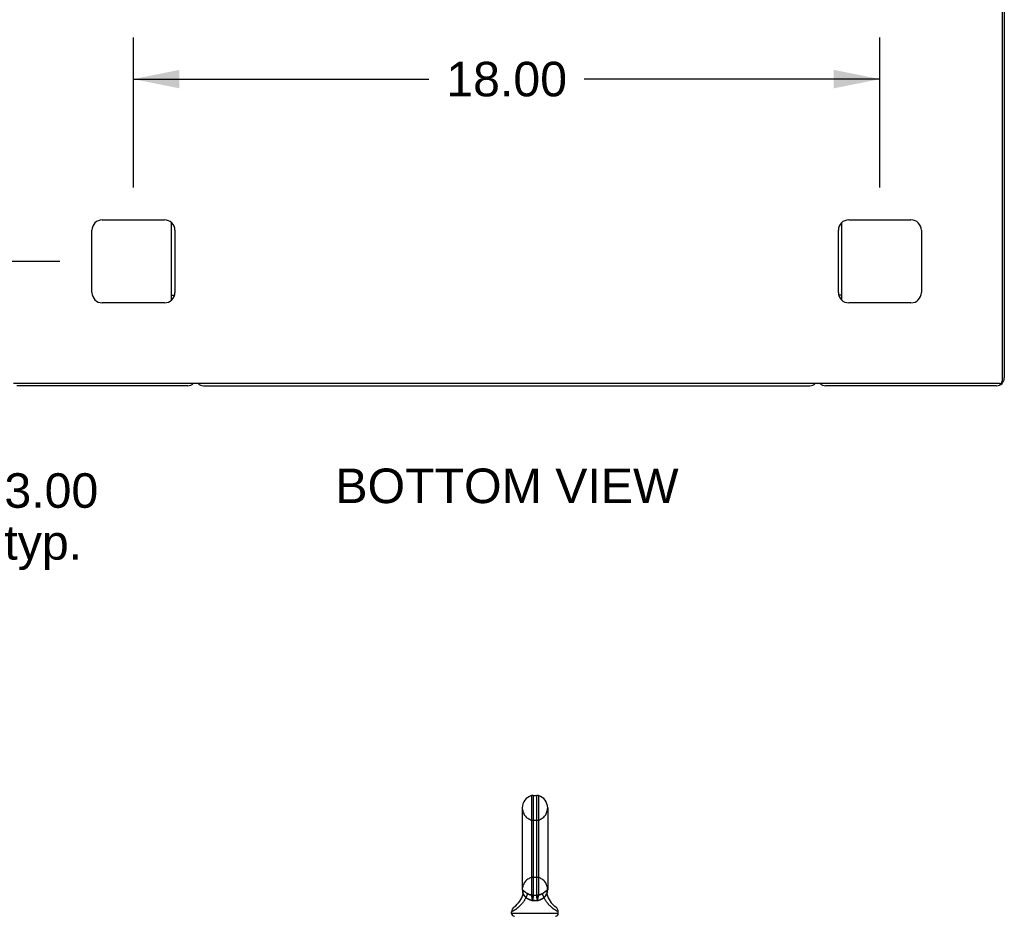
# Model space of a CAD drawing. Header units: inches. Extents: x 0 to 189, y 0 to 122.
# Tile 10 of 19: x 16 to 40, y 79 to 101. Entities that reach past the tile are written whole.
import ezdxf

# ---------------------------------------------------------------- set-up
doc = ezdxf.new("R2010")
doc.units = ezdxf.units.IN
doc.header["$LTSCALE"] = 10.388889
doc.header["$MEASUREMENT"] = 0
doc.linetypes.add('HIDDEN', pattern=[0.2, 0.1, -0.1])
doc.layers.get('0').update_dxf_attribs({"linetype": 'CONTINUOUS'})
doc.layers.add('DEFAULT_2', color=8, linetype='HIDDEN')
doc.layers.add('DIMENSIONS', color=7, linetype='CONTINUOUS')
doc.styles.get("Standard").update_dxf_attribs({"font": 'arial.ttf'})
doc.dimstyles.new('DIMSTYLE_1', dxfattribs={"dimtxt": 0.833333, "dimasz": 1.111111, "dimexe": 0.09, "dimexo": 0.07, "dimgap": 0.0375, "dimtad": 0, "dimtih": 1, "dimtoh": 1, "dimzin": 4, "dimdsep": 46, "dimtxsty": 'Standard', "dimblk": '_FILLED', "dimblk1": '_FILLED', "dimblk2": '_FILLED', "dimcen": 0.09, "dimazin": 1, "dimtfac": 1, "dimtdec": 3, "dimtofl": 0, "dimtmove": 0, "dimatfit": 3, "dimldrblk": '_FILLED', "dimfxl": 0, "dimtolj": 1, "dimtzin": 4, "dimarcsym": 0})

# ---------------------------------------------------------------- blocks, each defined once
blk = doc.blocks.new('_FILLED')
at = {"color": 0, "linetype": 'ByBlock'}
blk.add_solid([(0, 0), (-1, 0.2), (-1, -0.2)], dxfattribs=at)
blk = doc.blocks.new('*D10')
at = {"layer": 'DIMENSIONS', "color": 2, "linetype": 'Continuous'}
for p, q in [((14.039, 94.829), (14.039, 97.052)), ((16.762, 94.829), (13.039, 94.829)), ((14.951, 91.829), (13.039, 91.829)), ((14.039, 91.829), (14.039, 89.303)), ((14.039, 89.303), (15.011, 89.303))]:
    blk.add_line(p, q, dxfattribs=at)
at = {"layer": 'DIMENSIONS', "color": 2, "linetype": 'Continuous', "xscale": 1.1111111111, "yscale": 1.1111111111, "zscale": 1.1111111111}
for p, rotation in [((14.039, 94.829), 270), ((14.039, 91.829), 90)]:
    blk.add_blockref('_FILLED', p, dxfattribs=dict(at, rotation=rotation))
at = {"layer": 'DIMENSIONS', "color": 2, "linetype": 'Continuous', "insert": (15.428, 89.72), "char_height": 0.8333, "width": 2.26456, "attachment_point": 1, "line_spacing_factor": 0.9}
blk.add_mtext('3.00\\Ptyp.', dxfattribs=at)
blk = doc.blocks.new('*D11')
at = {"layer": 'DIMENSIONS', "color": 2, "linetype": 'Continuous'}
for p, q in [((18.54, 96.607), (18.54, 100.223)), ((15.54, 99.223), (13.066, 99.223)), ((18.54, 99.223), (20.762, 99.223))]:
    blk.add_line(p, q, dxfattribs=at)
at = {"layer": 'DIMENSIONS', "color": 2, "linetype": 'Continuous', "xscale": 1.1111111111, "yscale": 1.1111111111, "zscale": 1.1111111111}
blk.add_blockref('_FILLED', (15.54, 99.223), dxfattribs=at)
at = {"layer": 'DIMENSIONS', "color": 2, "linetype": 'Continuous', "xscale": 1.1111111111, "yscale": 1.1111111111, "zscale": 1.1111111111, "rotation": 180}
blk.add_blockref('_FILLED', (18.54, 99.223), dxfattribs=at)
at = {"layer": 'DIMENSIONS', "color": 2, "linetype": 'Continuous', "insert": (12.649, 99.64), "char_height": 0.8333, "width": 2.26456, "attachment_point": 3, "line_spacing_factor": 0.9}
blk.add_mtext('3.00\\Ptyp.', dxfattribs=at)
blk = doc.blocks.new('*D12')
at = {"layer": 'DIMENSIONS', "color": 2, "linetype": 'Continuous'}
for p, q in [((18.54, 96.607), (18.54, 100.223)), ((36.54, 96.607), (36.54, 100.223)), ((18.54, 99.223), (25.667, 99.223)), ((36.54, 99.223), (29.413, 99.223))]:
    blk.add_line(p, q, dxfattribs=at)
at = {"layer": 'DIMENSIONS', "color": 2, "linetype": 'Continuous', "xscale": 1.1111111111, "yscale": 1.1111111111, "zscale": 1.1111111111, "rotation": 180}
blk.add_blockref('_FILLED', (18.54, 99.223), dxfattribs=at)
at = {"layer": 'DIMENSIONS', "color": 2, "linetype": 'Continuous', "xscale": 1.1111111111, "yscale": 1.1111111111, "zscale": 1.1111111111}
blk.add_blockref('_FILLED', (36.54, 99.223), dxfattribs=at)
at = {"layer": 'DIMENSIONS', "color": 2, "linetype": 'Continuous', "insert": (27.54, 99.64), "char_height": 0.8333, "width": 2.91202, "attachment_point": 2, "line_spacing_factor": 0.9}
blk.add_mtext('18.00', dxfattribs=at)

msp = doc.modelspace()

# ---------------------------------------------------------------- linework, layer by layer
at = {"color": 3, "linetype": 'Continuous'}
for p, q in [((39.488, 109.829), (39.488, 91.941)), ((39.54, 109.725), (39.54, 92.018)), ((17.79, 95.829), (19.29, 95.829)), ((35.79, 95.829), (37.29, 95.829)), ((17.54, 94.079), (17.54, 95.579)), ((19.54, 95.579), (19.54, 94.079)), ((35.54, 94.079), (35.54, 95.579)), ((37.54, 95.579), (37.54, 94.079)), ((19.29, 93.829), (17.79, 93.829)), ((37.29, 93.829), (35.79, 93.829)), ((39.428, 91.881), (15.652, 91.881)), ((19.851, 91.829), (15.729, 91.829)), ((39.351, 91.829), (35.229, 91.829))]:
    msp.add_line(p, q, dxfattribs=at)
at = {"color": 7, "linetype": 'Continuous'}
for p, q in [((19.457, 93.893), (19.457, 95.765)), ((35.623, 93.893), (35.623, 95.765)), ((19.457, 94.017), (19.532, 94.017)), ((35.623, 94.017), (35.548, 94.017)), ((20.229, 91.829), (34.851, 91.829)), ((28.14, 81.948), (28.14, 79.55)), ((28.179, 81.953), (28.179, 79.545)), ((28.179, 81.953), (28.267, 81.953)), ((28.267, 79.545), (28.267, 81.953)), ((28.305, 81.948), (28.305, 79.55)), ((27.917, 81.653), (27.917, 79.678)), ((28.529, 81.653), (28.529, 79.678)), ((27.925, 79.608), (27.927, 79.62)), ((27.927, 79.62), (27.928, 79.63)), ((27.928, 79.63), (27.929, 79.637)), ((27.929, 79.637), (27.93, 79.642)), ((27.93, 79.642), (27.931, 79.649)), ((27.931, 79.649), (27.932, 79.652)), ((27.948, 79.571), (27.946, 79.577)), ((27.95, 79.567), (27.948, 79.571)), ((27.953, 79.65), (27.957, 79.647)), ((27.957, 79.647), (27.969, 79.637)), ((27.969, 79.637), (27.976, 79.632)), ((28.142, 79.54), (28.143, 79.534)), ((28.303, 79.537), (28.302, 79.531)), ((28.304, 79.543), (28.303, 79.537)), ((28.305, 79.548), (28.304, 79.543)), ((28.476, 79.637), (28.489, 79.647)), ((28.517, 79.632), (28.518, 79.624)), ((28.517, 79.584), (28.518, 79.589)), ((28.517, 79.579), (28.517, 79.584)), ((28.517, 79.574), (28.517, 79.579)), ((28.517, 79.569), (28.517, 79.574)), ((28.517, 79.564), (28.517, 79.569)), ((28.518, 79.559), (28.517, 79.564)), ((28.518, 79.624), (28.521, 79.609)), ((28.518, 79.594), (28.519, 79.599)), ((28.518, 79.589), (28.518, 79.594)), ((28.518, 79.554), (28.518, 79.559)), ((28.519, 79.549), (28.518, 79.554)), ((28.519, 79.599), (28.52, 79.604)), ((28.52, 79.545), (28.519, 79.549)), ((28.52, 79.604), (28.521, 79.608)), ((28.521, 79.541), (28.52, 79.545)), ((27.923, 79.535), (27.921, 79.53)), ((28.143, 79.534), (28.149, 79.508)), ((28.149, 79.508), (28.151, 79.5)), ((28.166, 79.429), (28.164, 79.419)), ((28.168, 79.44), (28.166, 79.429)), ((28.17, 79.45), (28.168, 79.44)), ((28.277, 79.44), (28.279, 79.429)), ((28.279, 79.429), (28.281, 79.419)), ((28.294, 79.495), (28.292, 79.486)), ((28.296, 79.504), (28.294, 79.495)), ((27.662, 79.147), (27.66, 79.146)), ((27.66, 79.146), (27.66, 79.146)), ((27.66, 79.107), (27.66, 79.146)), ((28.785, 79.107), (27.66, 79.107)), ((27.666, 79.149), (27.662, 79.147)), ((27.671, 79.151), (27.666, 79.149)), ((27.676, 79.154), (27.671, 79.151)), ((27.683, 79.158), (27.676, 79.154)), ((28.777, 79.15), (28.772, 79.153)), ((28.781, 79.148), (28.777, 79.15)), ((28.785, 79.146), (28.781, 79.148)), ((28.785, 79.107), (28.785, 79.146))]:
    msp.add_line(p, q, dxfattribs=at)
for points in [[(27.925, 79.608), (27.926, 79.604), (27.927, 79.599), (27.927, 79.594), (27.928, 79.589), (27.928, 79.584), (27.929, 79.579), (27.929, 79.574), (27.929, 79.569), (27.928, 79.564), (27.928, 79.559), (27.927, 79.554), (27.926, 79.55), (27.925, 79.545), (27.924, 79.54), (27.923, 79.535)], [(27.925, 79.608), (27.925, 79.608), (27.925, 79.608)], [(27.932, 79.652), (27.932, 79.653), (27.932, 79.654), (27.932, 79.655), (27.932, 79.655), (27.933, 79.656), (27.933, 79.657), (27.933, 79.657), (27.933, 79.658), (27.934, 79.658), (27.934, 79.659), (27.934, 79.659), (27.935, 79.659), (27.935, 79.659), (27.936, 79.659), (27.936, 79.66), (27.937, 79.66), (27.937, 79.66), (27.938, 79.66), (27.938, 79.659), (27.939, 79.659), (27.94, 79.659), (27.941, 79.658), (27.942, 79.658), (27.943, 79.657), (27.944, 79.657), (27.945, 79.656), (27.946, 79.655), (27.947, 79.654), (27.948, 79.653), (27.95, 79.652), (27.951, 79.651), (27.953, 79.65)], [(27.935, 79.579), (27.936, 79.583), (27.937, 79.588), (27.937, 79.592), (27.938, 79.597), (27.938, 79.602), (27.938, 79.606), (27.938, 79.611), (27.938, 79.616), (27.938, 79.62), (27.937, 79.625), (27.937, 79.629), (27.936, 79.634), (27.935, 79.638), (27.934, 79.643), (27.933, 79.647), (27.932, 79.652)], [(27.946, 79.577), (27.945, 79.579), (27.944, 79.58), (27.944, 79.582), (27.943, 79.583), (27.942, 79.584), (27.942, 79.585), (27.941, 79.586), (27.941, 79.586), (27.941, 79.587), (27.94, 79.587), (27.94, 79.587), (27.939, 79.588), (27.939, 79.588), (27.939, 79.588), (27.938, 79.588), (27.938, 79.587), (27.938, 79.587), (27.938, 79.587), (27.937, 79.586), (27.937, 79.585), (27.937, 79.585), (27.936, 79.584), (27.936, 79.583), (27.936, 79.582), (27.935, 79.58), (27.935, 79.579)], [(28.004, 79.49), (28.001, 79.493), (27.997, 79.496), (27.995, 79.499), (27.992, 79.502), (27.989, 79.506), (27.986, 79.509), (27.983, 79.512), (27.981, 79.515), (27.978, 79.519), (27.976, 79.522), (27.973, 79.525), (27.971, 79.529), (27.968, 79.532), (27.966, 79.536), (27.964, 79.539), (27.962, 79.543), (27.96, 79.546), (27.958, 79.55), (27.957, 79.553), (27.955, 79.556), (27.954, 79.559), (27.952, 79.562), (27.951, 79.564), (27.95, 79.567)], [(27.976, 79.632), (27.979, 79.629), (27.982, 79.627), (27.986, 79.624), (27.99, 79.621), (27.993, 79.619), (27.997, 79.616), (28.001, 79.613), (28.005, 79.61), (28.009, 79.607), (28.014, 79.604), (28.018, 79.602), (28.022, 79.599), (28.027, 79.596), (28.031, 79.593), (28.036, 79.59)], [(28.036, 79.59), (28.036, 79.587), (28.036, 79.584), (28.036, 79.581), (28.035, 79.578), (28.035, 79.575), (28.035, 79.572), (28.034, 79.568), (28.033, 79.565), (28.033, 79.561), (28.032, 79.558), (28.031, 79.554), (28.03, 79.55), (28.028, 79.546), (28.027, 79.542), (28.026, 79.538), (28.024, 79.534), (28.022, 79.53), (28.021, 79.525), (28.019, 79.521), (28.017, 79.517), (28.015, 79.512), (28.013, 79.508), (28.011, 79.504), (28.008, 79.499), (28.006, 79.495), (28.004, 79.49)], [(28.141, 79.548), (28.138, 79.548), (28.136, 79.549), (28.133, 79.549), (28.131, 79.55), (28.128, 79.551), (28.125, 79.551), (28.123, 79.552), (28.12, 79.553), (28.116, 79.554), (28.113, 79.555), (28.11, 79.556), (28.106, 79.557), (28.102, 79.558), (28.099, 79.559), (28.094, 79.561), (28.09, 79.563), (28.086, 79.564), (28.081, 79.566), (28.076, 79.568), (28.071, 79.57), (28.066, 79.573), (28.06, 79.576), (28.055, 79.579), (28.048, 79.582), (28.042, 79.586), (28.036, 79.59)], [(28.14, 79.55), (28.14, 79.549), (28.14, 79.549), (28.14, 79.548), (28.141, 79.548)], [(28.179, 79.545), (28.174, 79.545), (28.169, 79.545), (28.164, 79.546), (28.16, 79.546), (28.155, 79.547), (28.15, 79.548), (28.145, 79.549), (28.14, 79.55)], [(28.141, 79.548), (28.141, 79.545), (28.142, 79.54)], [(28.179, 79.544), (28.174, 79.544), (28.169, 79.544), (28.164, 79.544), (28.16, 79.545), (28.155, 79.545), (28.15, 79.546), (28.145, 79.547), (28.141, 79.548)], [(28.179, 79.544), (28.179, 79.542), (28.179, 79.539), (28.179, 79.537), (28.179, 79.534), (28.179, 79.531), (28.179, 79.528), (28.179, 79.524), (28.179, 79.521), (28.179, 79.518), (28.179, 79.514), (28.178, 79.51), (28.178, 79.506), (28.178, 79.502), (28.177, 79.498), (28.177, 79.493), (28.176, 79.489), (28.175, 79.484), (28.175, 79.48), (28.174, 79.475), (28.173, 79.47), (28.173, 79.465), (28.172, 79.46), (28.171, 79.455), (28.17, 79.45)], [(28.179, 79.545), (28.19, 79.545), (28.201, 79.546), (28.212, 79.546), (28.223, 79.546)], [(28.179, 79.545), (28.179, 79.545), (28.179, 79.545), (28.179, 79.544), (28.179, 79.544)], [(28.223, 79.546), (28.234, 79.546), (28.245, 79.546), (28.256, 79.545), (28.267, 79.545)], [(28.267, 79.544), (28.266, 79.542), (28.266, 79.539), (28.266, 79.537), (28.266, 79.534), (28.266, 79.531), (28.266, 79.528), (28.266, 79.524), (28.266, 79.521), (28.267, 79.518), (28.267, 79.514), (28.267, 79.51), (28.268, 79.506), (28.268, 79.502), (28.268, 79.498), (28.269, 79.493), (28.27, 79.489), (28.27, 79.484), (28.271, 79.48), (28.271, 79.475), (28.272, 79.47), (28.273, 79.465), (28.274, 79.46), (28.275, 79.455), (28.275, 79.45), (28.277, 79.44)], [(28.305, 79.55), (28.301, 79.549), (28.296, 79.548), (28.291, 79.547), (28.286, 79.546), (28.281, 79.546), (28.276, 79.545), (28.271, 79.545), (28.267, 79.545)], [(28.305, 79.548), (28.3, 79.547), (28.296, 79.546), (28.291, 79.545), (28.286, 79.545), (28.281, 79.544), (28.276, 79.544), (28.271, 79.544), (28.267, 79.544)], [(28.267, 79.545), (28.267, 79.545), (28.267, 79.545), (28.267, 79.544), (28.267, 79.544)], [(28.41, 79.59), (28.403, 79.586), (28.396, 79.581), (28.389, 79.577), (28.381, 79.574), (28.374, 79.57), (28.366, 79.567), (28.359, 79.564), (28.351, 79.561), (28.345, 79.559), (28.338, 79.556), (28.332, 79.555), (28.326, 79.553), (28.32, 79.551), (28.315, 79.55), (28.31, 79.549), (28.305, 79.548)], [(28.305, 79.55), (28.305, 79.549), (28.305, 79.549), (28.305, 79.548), (28.305, 79.548)], [(28.41, 79.59), (28.415, 79.593), (28.419, 79.596), (28.423, 79.599), (28.428, 79.602), (28.432, 79.604), (28.436, 79.607), (28.44, 79.61), (28.444, 79.613), (28.448, 79.616), (28.452, 79.619), (28.456, 79.621), (28.46, 79.624), (28.463, 79.627), (28.467, 79.629), (28.47, 79.632), (28.476, 79.637)], [(28.442, 79.49), (28.44, 79.495), (28.437, 79.499), (28.435, 79.504), (28.433, 79.508), (28.431, 79.512), (28.429, 79.517), (28.427, 79.521), (28.425, 79.525), (28.423, 79.53), (28.422, 79.534), (28.42, 79.538), (28.419, 79.542), (28.417, 79.546), (28.416, 79.55), (28.415, 79.554), (28.414, 79.558), (28.413, 79.561), (28.412, 79.565), (28.412, 79.568), (28.411, 79.572), (28.411, 79.575), (28.41, 79.578), (28.41, 79.581), (28.41, 79.584), (28.41, 79.587), (28.41, 79.59)], [(28.496, 79.569), (28.495, 79.567), (28.494, 79.564), (28.493, 79.562), (28.492, 79.559), (28.491, 79.556), (28.489, 79.553), (28.487, 79.55), (28.485, 79.546), (28.484, 79.543), (28.481, 79.539), (28.479, 79.536), (28.477, 79.532), (28.475, 79.529), (28.473, 79.525), (28.47, 79.522), (28.468, 79.519), (28.465, 79.515), (28.462, 79.512), (28.46, 79.509), (28.457, 79.506), (28.454, 79.502), (28.451, 79.499), (28.448, 79.496), (28.445, 79.493), (28.442, 79.49)], [(28.489, 79.647), (28.493, 79.65), (28.494, 79.651), (28.496, 79.652), (28.497, 79.653), (28.498, 79.654), (28.499, 79.655), (28.501, 79.656), (28.502, 79.657), (28.503, 79.657), (28.504, 79.658), (28.505, 79.658), (28.506, 79.659), (28.507, 79.659), (28.507, 79.659), (28.508, 79.66), (28.509, 79.66), (28.509, 79.66), (28.51, 79.66), (28.51, 79.659), (28.511, 79.659), (28.511, 79.659), (28.511, 79.659), (28.512, 79.659), (28.512, 79.658), (28.512, 79.658), (28.513, 79.657), (28.513, 79.657), (28.513, 79.656), (28.513, 79.655), (28.514, 79.655), (28.514, 79.654), (28.514, 79.653), (28.514, 79.652)], [(28.511, 79.579), (28.51, 79.58), (28.51, 79.582), (28.51, 79.583), (28.509, 79.584), (28.509, 79.585), (28.509, 79.585), (28.508, 79.586), (28.508, 79.587), (28.508, 79.587), (28.508, 79.587), (28.507, 79.588), (28.507, 79.588), (28.507, 79.588), (28.506, 79.588), (28.506, 79.587), (28.506, 79.587), (28.505, 79.587), (28.505, 79.586), (28.504, 79.586), (28.504, 79.585), (28.503, 79.584), (28.503, 79.583), (28.502, 79.582), (28.501, 79.58), (28.501, 79.579), (28.5, 79.577), (28.496, 79.569)], [(28.514, 79.652), (28.513, 79.647), (28.512, 79.643), (28.51, 79.638), (28.51, 79.634), (28.509, 79.629), (28.508, 79.625), (28.508, 79.62), (28.507, 79.616), (28.507, 79.611), (28.507, 79.606), (28.508, 79.602), (28.508, 79.597), (28.508, 79.592), (28.509, 79.588), (28.51, 79.583), (28.511, 79.579)], [(28.514, 79.652), (28.515, 79.649), (28.515, 79.642)], [(28.515, 79.642), (28.516, 79.64), (28.517, 79.632)], [(28.521, 79.609), (28.521, 79.608), (28.521, 79.608), (28.521, 79.608)], [(28.004, 79.49), (27.998, 79.478), (27.993, 79.467), (27.987, 79.455), (27.981, 79.443), (27.974, 79.432), (27.968, 79.421), (27.961, 79.41), (27.954, 79.399), (27.947, 79.388), (27.939, 79.378), (27.932, 79.368), (27.924, 79.358), (27.916, 79.348), (27.909, 79.339), (27.901, 79.33), (27.893, 79.321), (27.885, 79.312), (27.876, 79.303), (27.868, 79.295), (27.86, 79.287), (27.852, 79.279), (27.844, 79.272), (27.836, 79.265), (27.828, 79.258), (27.82, 79.251), (27.812, 79.244), (27.804, 79.238), (27.796, 79.232), (27.789, 79.226), (27.781, 79.221), (27.774, 79.215), (27.767, 79.21), (27.76, 79.205), (27.753, 79.201), (27.746, 79.196), (27.74, 79.192), (27.733, 79.188), (27.727, 79.184), (27.721, 79.18), (27.716, 79.177), (27.71, 79.174), (27.705, 79.171), (27.7, 79.168), (27.695, 79.165), (27.691, 79.162), (27.687, 79.16), (27.683, 79.158)], [(28.004, 79.49), (28.011, 79.485), (28.018, 79.479), (28.026, 79.474), (28.033, 79.469), (28.041, 79.464), (28.049, 79.459), (28.057, 79.455), (28.065, 79.451), (28.073, 79.447), (28.081, 79.443), (28.089, 79.44), (28.097, 79.437), (28.105, 79.434), (28.114, 79.431), (28.122, 79.428), (28.131, 79.426), (28.139, 79.424), (28.147, 79.422), (28.156, 79.42), (28.164, 79.419)], [(28.151, 79.5), (28.153, 79.49), (28.154, 79.486), (28.155, 79.481), (28.156, 79.476), (28.157, 79.471), (28.157, 79.466), (28.158, 79.461), (28.159, 79.456), (28.16, 79.451), (28.161, 79.445), (28.162, 79.44), (28.162, 79.435), (28.163, 79.429), (28.164, 79.424), (28.164, 79.419)], [(28.164, 79.419), (28.174, 79.419), (28.184, 79.42), (28.194, 79.42), (28.203, 79.42), (28.213, 79.421), (28.223, 79.421)], [(28.223, 79.421), (28.232, 79.421), (28.242, 79.42), (28.252, 79.42), (28.262, 79.42), (28.271, 79.419), (28.281, 79.419)], [(28.281, 79.419), (28.29, 79.42), (28.298, 79.422), (28.307, 79.424), (28.315, 79.426), (28.323, 79.428), (28.332, 79.431), (28.34, 79.434), (28.348, 79.437), (28.357, 79.44), (28.365, 79.443), (28.373, 79.447), (28.381, 79.451), (28.389, 79.455), (28.397, 79.459), (28.405, 79.464), (28.412, 79.469), (28.42, 79.474), (28.427, 79.479), (28.435, 79.485), (28.442, 79.49)], [(28.292, 79.486), (28.291, 79.481), (28.29, 79.476), (28.289, 79.471), (28.288, 79.466), (28.287, 79.461), (28.286, 79.456), (28.286, 79.451), (28.285, 79.445), (28.284, 79.44), (28.283, 79.435), (28.282, 79.429), (28.282, 79.424), (28.281, 79.419)], [(28.302, 79.531), (28.299, 79.52), (28.296, 79.504)], [(28.772, 79.153), (28.766, 79.156), (28.763, 79.158), (28.759, 79.16), (28.755, 79.162), (28.75, 79.165), (28.745, 79.168), (28.741, 79.171), (28.735, 79.174), (28.73, 79.177), (28.724, 79.18), (28.718, 79.184), (28.712, 79.188), (28.706, 79.192), (28.699, 79.196), (28.693, 79.201), (28.686, 79.205), (28.679, 79.21), (28.672, 79.215), (28.664, 79.221), (28.657, 79.226), (28.649, 79.232), (28.642, 79.238), (28.634, 79.244), (28.626, 79.251), (28.618, 79.258), (28.61, 79.265), (28.602, 79.272), (28.594, 79.279), (28.586, 79.287), (28.577, 79.295), (28.569, 79.303), (28.561, 79.312), (28.553, 79.321), (28.545, 79.33), (28.537, 79.339), (28.529, 79.348), (28.521, 79.358), (28.514, 79.368), (28.506, 79.378), (28.499, 79.388), (28.492, 79.399), (28.485, 79.41), (28.478, 79.421), (28.471, 79.432), (28.465, 79.443), (28.459, 79.455), (28.453, 79.467), (28.447, 79.478), (28.442, 79.49)]]:
    msp.add_lwpolyline(points, dxfattribs=at)
at = {"color": 3, "linetype": 'Continuous'}
for centre, radius, start, end in [((17.79, 95.579), 0.25, 90, 180), ((19.29, 95.579), 0.25, 0, 90), ((35.79, 95.579), 0.25, 90, 180), ((37.29, 95.579), 0.25, 0, 90), ((17.79, 94.079), 0.25, 180, 270), ((19.29, 94.079), 0.25, 270, 360), ((35.79, 94.079), 0.25, 180, 270), ((37.29, 94.079), 0.25, 270, 360), ((39.351, 92.018), 0.189, 270, 360), ((39.428, 91.941), 0.06, 270, 360), ((19.851, 92.018), 0.189, 270, 313.513), ((35.229, 92.018), 0.189, 226.487, 270)]:
    msp.add_arc(centre, radius, start, end, dxfattribs=at)
at = {"color": 7, "linetype": 'Continuous'}
for centre, radius, start, end in [((20.229, 92.018), 0.189, 226.5797, 270), ((34.851, 92.018), 0.189, 270, 313.4203), ((28.223, 81.653), 0.306, 105.6303, 180), ((28.179, 81.809), 0.144, 90, 105.6303), ((28.267, 81.809), 0.144, 74.3697, 90), ((28.223, 81.653), 0.306, 0, 74.3697), ((27.425, 79.694), 0.523, 304.6624, 347.2389), ((28.223, 79.678), 0.306, 180, 193.2053), ((29.021, 79.694), 0.523, 192.7611, 235.3376), ((28.223, 79.678), 0.306, 346.7947, 360), ((27.804, 79.146), 0.144, 124.6624, 180), ((27.729, 79.107), 0.069, 180, 265), ((28.716, 79.107), 0.069, 275, 360), ((28.642, 79.146), 0.144, 360, 55.3376)]:
    msp.add_arc(centre, radius, start, end, dxfattribs=at)
at = {"layer": 'DEFAULT_2', "color": 8, "linetype": 'HIDDEN'}
for p, q in [((28.179, 81.353), (28.267, 81.353)), ((28.179, 79.978), (28.267, 79.978)), ((27.927, 79.622), (27.927, 79.62)), ((27.929, 79.632), (27.928, 79.63)), ((27.93, 79.64), (27.929, 79.637)), ((27.931, 79.645), (27.93, 79.642)), ((27.932, 79.652), (27.931, 79.649)), ((27.948, 79.571), (27.949, 79.569)), ((27.957, 79.647), (27.955, 79.649)), ((27.972, 79.635), (27.969, 79.637)), ((28.036, 79.59), (28.031, 79.593)), ((28.076, 79.568), (28.077, 79.568)), ((28.094, 79.561), (28.094, 79.561)), ((28.109, 79.556), (28.11, 79.556)), ((28.113, 79.555), (28.114, 79.555)), ((28.122, 79.552), (28.123, 79.552)), ((28.125, 79.551), (28.126, 79.551)), ((28.13, 79.55), (28.131, 79.55)), ((28.133, 79.549), (28.134, 79.549)), ((28.142, 79.543), (28.141, 79.545)), ((28.143, 79.537), (28.142, 79.54)), ((28.179, 79.542), (28.179, 79.544)), ((28.179, 79.544), (28.179, 79.544)), ((28.179, 79.534), (28.179, 79.537)), ((28.267, 79.544), (28.267, 79.544)), ((28.303, 79.537), (28.303, 79.54)), ((28.31, 79.549), (28.31, 79.549)), ((28.315, 79.55), (28.317, 79.551)), ((28.32, 79.551), (28.323, 79.552)), ((28.403, 79.586), (28.403, 79.586)), ((28.415, 79.593), (28.41, 79.59)), ((28.479, 79.639), (28.476, 79.637)), ((28.508, 79.587), (28.508, 79.587)), ((28.513, 79.656), (28.513, 79.657)), ((28.515, 79.645), (28.514, 79.652)), ((28.516, 79.637), (28.516, 79.64)), ((28.517, 79.632), (28.517, 79.634)), ((28.519, 79.622), (28.517, 79.63)), ((28.52, 79.613), (28.52, 79.613)), ((28.521, 79.608), (28.521, 79.609)), ((28.065, 79.451), (28.065, 79.451)), ((28.144, 79.531), (28.143, 79.534)), ((28.151, 79.5), (28.15, 79.504)), ((28.168, 79.44), (28.169, 79.445)), ((28.278, 79.434), (28.277, 79.44)), ((28.28, 79.424), (28.279, 79.429)), ((28.295, 79.5), (28.296, 79.504)), ((28.298, 79.516), (28.301, 79.527)), ((28.301, 79.527), (28.302, 79.534))]:
    msp.add_line(p, q, dxfattribs=at)
for points in [[(27.933, 79.658), (27.933, 79.657), (27.933, 79.657), (27.933, 79.656), (27.932, 79.655)], [(27.932, 79.655), (27.932, 79.654), (27.932, 79.653), (27.932, 79.652)], [(27.936, 79.659), (27.935, 79.659), (27.935, 79.659), (27.934, 79.659), (27.934, 79.659), (27.934, 79.658)], [(27.935, 79.579), (27.935, 79.58), (27.936, 79.582), (27.936, 79.583)], [(27.936, 79.584), (27.937, 79.585), (27.937, 79.585), (27.937, 79.586), (27.938, 79.587)], [(27.953, 79.65), (27.951, 79.651), (27.95, 79.652), (27.948, 79.653), (27.947, 79.654), (27.946, 79.655), (27.945, 79.656), (27.944, 79.657), (27.943, 79.657), (27.942, 79.658), (27.941, 79.658), (27.94, 79.659), (27.939, 79.659), (27.938, 79.659), (27.938, 79.66)], [(27.938, 79.587), (27.938, 79.587), (27.938, 79.588), (27.939, 79.588)], [(27.939, 79.588), (27.939, 79.588), (27.94, 79.587), (27.94, 79.587)], [(27.941, 79.587), (27.941, 79.586), (27.941, 79.586), (27.942, 79.585), (27.942, 79.584), (27.943, 79.583), (27.944, 79.582), (27.944, 79.58), (27.945, 79.579), (27.946, 79.577)], [(27.95, 79.567), (27.951, 79.564), (27.952, 79.562), (27.954, 79.559)], [(27.955, 79.556), (27.957, 79.553), (27.958, 79.55), (27.96, 79.546), (27.962, 79.543), (27.964, 79.539), (27.966, 79.536), (27.968, 79.532), (27.971, 79.529), (27.973, 79.525), (27.976, 79.522), (27.978, 79.519), (27.981, 79.515), (27.983, 79.512), (27.986, 79.509)], [(28.001, 79.613), (27.997, 79.616), (27.993, 79.619), (27.99, 79.621), (27.986, 79.624), (27.982, 79.627), (27.979, 79.629), (27.976, 79.632)], [(28.042, 79.586), (28.043, 79.585), (28.05, 79.581), (28.057, 79.578), (28.064, 79.574), (28.07, 79.571), (28.071, 79.57)], [(28.081, 79.566), (28.083, 79.565), (28.089, 79.563), (28.09, 79.563)], [(28.099, 79.559), (28.099, 79.559), (28.104, 79.557), (28.106, 79.557)], [(28.116, 79.554), (28.118, 79.553), (28.12, 79.553)], [(28.136, 79.549), (28.137, 79.548), (28.138, 79.548)], [(28.141, 79.548), (28.14, 79.548), (28.14, 79.549), (28.14, 79.549), (28.14, 79.55)], [(28.179, 79.545), (28.179, 79.545), (28.179, 79.545)], [(28.267, 79.514), (28.267, 79.518), (28.266, 79.521), (28.266, 79.524), (28.266, 79.528), (28.266, 79.531), (28.266, 79.534), (28.266, 79.537)], [(28.267, 79.545), (28.267, 79.545), (28.267, 79.545)], [(28.305, 79.548), (28.305, 79.549), (28.305, 79.549)], [(28.326, 79.553), (28.326, 79.553), (28.329, 79.554), (28.332, 79.555)], [(28.336, 79.556), (28.339, 79.557), (28.343, 79.558), (28.347, 79.559)], [(28.351, 79.561), (28.355, 79.563), (28.36, 79.564)], [(28.364, 79.566), (28.369, 79.568), (28.374, 79.57), (28.38, 79.573), (28.385, 79.576), (28.391, 79.579), (28.397, 79.582)], [(28.473, 79.635), (28.47, 79.632), (28.467, 79.629), (28.463, 79.627), (28.46, 79.624), (28.456, 79.621), (28.452, 79.619), (28.448, 79.616), (28.444, 79.613)], [(28.479, 79.536), (28.481, 79.539), (28.484, 79.543), (28.485, 79.546), (28.487, 79.55), (28.489, 79.553), (28.491, 79.556), (28.492, 79.559)], [(28.508, 79.66), (28.507, 79.659), (28.507, 79.659), (28.506, 79.659), (28.505, 79.658), (28.504, 79.658), (28.503, 79.657), (28.502, 79.657), (28.501, 79.656), (28.499, 79.655), (28.498, 79.654), (28.497, 79.653), (28.496, 79.652), (28.494, 79.651), (28.493, 79.65)], [(28.494, 79.564), (28.495, 79.567), (28.496, 79.569)], [(28.499, 79.576), (28.5, 79.577), (28.501, 79.579), (28.501, 79.58), (28.502, 79.582), (28.503, 79.583), (28.503, 79.584), (28.504, 79.585), (28.504, 79.586), (28.505, 79.586), (28.505, 79.587), (28.506, 79.587), (28.506, 79.587), (28.506, 79.588), (28.507, 79.588), (28.507, 79.588), (28.507, 79.588)], [(28.508, 79.587), (28.508, 79.586), (28.509, 79.585), (28.509, 79.585), (28.509, 79.584), (28.51, 79.583), (28.51, 79.582), (28.51, 79.58)], [(28.511, 79.659), (28.511, 79.659), (28.511, 79.659), (28.51, 79.659), (28.51, 79.66), (28.509, 79.66)], [(28.513, 79.657), (28.512, 79.658), (28.512, 79.658), (28.512, 79.659)], [(28.514, 79.652), (28.514, 79.653), (28.514, 79.654), (28.514, 79.655)], [(28.515, 79.642), (28.515, 79.642), (28.515, 79.645)], [(27.989, 79.506), (27.992, 79.502), (27.995, 79.499), (27.997, 79.496)], [(28.026, 79.474), (28.018, 79.479), (28.011, 79.485)], [(28.057, 79.455), (28.049, 79.459), (28.049, 79.459)], [(28.105, 79.434), (28.097, 79.437), (28.089, 79.44), (28.081, 79.443), (28.073, 79.447)], [(28.164, 79.419), (28.156, 79.42), (28.147, 79.422), (28.139, 79.424), (28.131, 79.426), (28.122, 79.428), (28.114, 79.431)], [(28.162, 79.435), (28.162, 79.44), (28.161, 79.445), (28.16, 79.451), (28.159, 79.456), (28.158, 79.461), (28.157, 79.466), (28.157, 79.471), (28.156, 79.476), (28.155, 79.481), (28.154, 79.486), (28.153, 79.49)], [(28.164, 79.419), (28.164, 79.424), (28.163, 79.429)], [(28.164, 79.419), (28.165, 79.424), (28.167, 79.434)], [(28.172, 79.46), (28.173, 79.465), (28.173, 79.47)], [(28.186, 79.42), (28.179, 79.42), (28.172, 79.419)], [(28.175, 79.484), (28.176, 79.489), (28.177, 79.493), (28.177, 79.498), (28.178, 79.502), (28.178, 79.506), (28.178, 79.51)], [(28.179, 79.524), (28.179, 79.528), (28.179, 79.531)], [(28.216, 79.421), (28.208, 79.421), (28.201, 79.42)], [(28.271, 79.48), (28.27, 79.484), (28.27, 79.489), (28.269, 79.493), (28.268, 79.498), (28.268, 79.502), (28.268, 79.506), (28.267, 79.51)], [(28.275, 79.455), (28.274, 79.46), (28.273, 79.465), (28.272, 79.47)], [(28.281, 79.419), (28.282, 79.424), (28.282, 79.429), (28.283, 79.435), (28.284, 79.44), (28.285, 79.445), (28.286, 79.451)], [(28.307, 79.424), (28.298, 79.422), (28.29, 79.42), (28.281, 79.419)], [(28.286, 79.456), (28.287, 79.461), (28.288, 79.466)], [(28.289, 79.471), (28.29, 79.476), (28.291, 79.481), (28.292, 79.486)], [(28.365, 79.443), (28.357, 79.44), (28.348, 79.437)], [(28.389, 79.455), (28.381, 79.451), (28.373, 79.447)], [(28.435, 79.485), (28.427, 79.479), (28.42, 79.474), (28.412, 79.469), (28.405, 79.464), (28.397, 79.459)], [(28.448, 79.496), (28.451, 79.499), (28.454, 79.502), (28.457, 79.506), (28.46, 79.509), (28.462, 79.512), (28.465, 79.515), (28.468, 79.519), (28.47, 79.522)], [(28.473, 79.525), (28.475, 79.529), (28.477, 79.532)]]:
    msp.add_lwpolyline(points, dxfattribs=at)
for centre, radius, start, end in [((28.223, 81.653), 0.306, 180, 254.3697), ((28.223, 81.653), 0.306, 285.6303, 360), ((28.179, 81.497), 0.144, 254.3697, 270), ((28.267, 81.497), 0.144, 270, 285.6303), ((28.223, 79.678), 0.306, 105.6303, 180), ((28.179, 79.834), 0.144, 90, 105.6303), ((28.267, 79.834), 0.144, 74.3697, 90), ((28.223, 79.678), 0.306, 0, 74.3697), ((27.729, 79.107), 0.069, 265, 270), ((28.716, 79.107), 0.069, 270, 275)]:
    msp.add_arc(centre, radius, start, end, dxfattribs=at)

# ---------------------------------------------------------------- texts
at = {"layer": 'DIMENSIONS', "color": 2, "linetype": 'Continuous', "insert": (27.548, 89.833), "char_height": 0.83333, "width": 8.25898, "attachment_point": 2, "line_spacing_factor": 0.9}
msp.add_mtext('BOTTOM VIEW', dxfattribs=at)

# ---------------------------------------------------------------- dimensions: what is measured, and where the dimension line sits
at = {"layer": 'DIMENSIONS', "color": 2, "linetype": 'Continuous'}
dim = msp.add_linear_dim(base=(18.54, 99.223), p1=(15.54, 92.018), p2=(18.54, 96.537), text='<>\\Ptyp.', dimstyle='DIMSTYLE_1', dxfattribs=at)
dim.commit()
dim.dimension.update_dxf_attribs({"geometry": '*D11', "text_midpoint": (11.517, 98.598), "dimtype": 160})
dim = msp.add_linear_dim(base=(36.54, 99.223), p1=(18.54, 96.537), p2=(36.54, 96.537), dimstyle='DIMSTYLE_1', dxfattribs=at)
dim.commit()
dim.dimension.update_dxf_attribs({"geometry": '*D12', "text_midpoint": (27.575, 99.219), "dimtype": 160})
dim = msp.add_linear_dim(base=(14.039, 94.829), p1=(12.969, 91.829), p2=(16.832, 94.829), angle=90, text='<>\\Ptyp.', dimstyle='DIMSTYLE_1', dxfattribs=at)
dim.commit()
dim.dimension.update_dxf_attribs({"geometry": '*D10', "text_midpoint": (16.56, 88.678), "dimtype": 160})

doc.saveas('drawing.dxf')
